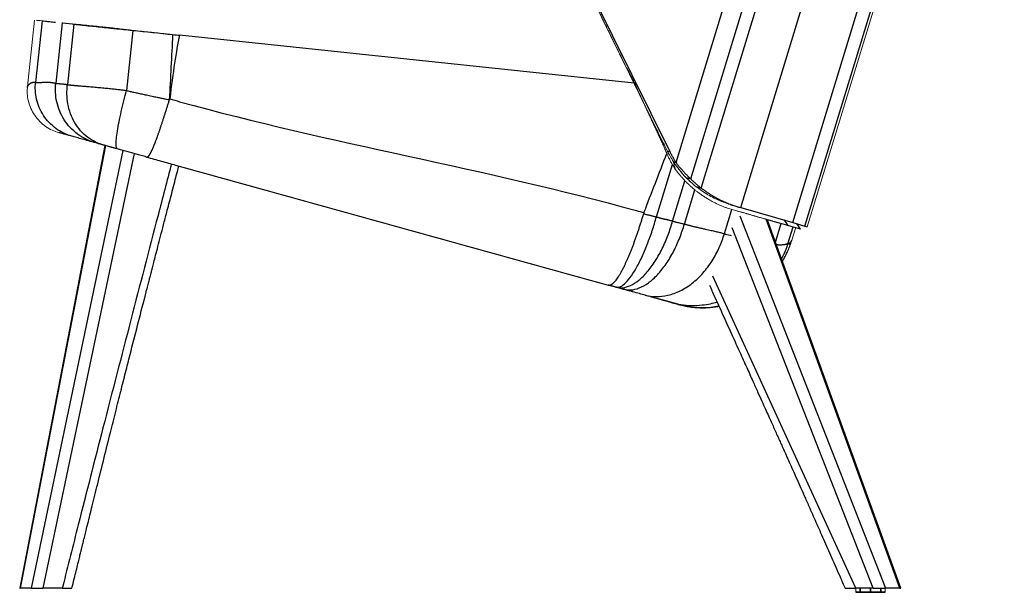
# Model space of a CAD drawing. Header units: millimetres. Extents: x 8 to 414, y 7 to 290.
# Tile 8 of 13: x 222 to 294, y 93 to 135. Entities that reach past the tile are written whole.
import ezdxf

# ---------------------------------------------------------------- set-up
doc = ezdxf.new("R2010")
doc.units = ezdxf.units.MM

msp = doc.modelspace()

# ---------------------------------------------------------------- linework, layer by layer
at = {"color": 7, "linetype": 'Continuous', "lineweight": 25}
for p, q in [((278.654, 120.345), (293.021, 167.338)), ((279.545, 120.089), (294.055, 167.55)), ((274.818, 121.448), (288.589, 166.49)), ((271.905, 122.894), (285.029, 165.822)), ((270.045, 124.784), (282.456, 165.379)), ((271.134, 123.567), (283.992, 165.624)), ((263.791, 137.286), (269.587, 125.584)), ((223.258, 135.235), (222.781, 130.69)), ((223.256, 135.236), (223.258, 135.235)), ((224.743, 135.079), (224.275, 130.625)), ((225.607, 134.989), (225.138, 130.528)), ((229.969, 134.53), (229.502, 130.095)), ((229.969, 134.53), (230.06, 134.521)), ((266.73, 131.087), (266.944, 130.657)), ((222.189, 130.413), (222.168, 130.267)), ((266.946, 130.644), (266.945, 130.644)), ((227.902, 126.037), (221.61, 93.358)), ((269.396, 125.642), (269.587, 125.584)), ((269.849, 124.844), (270.045, 124.784)), ((270.78, 123.675), (271.134, 123.567)), ((271.509, 123.015), (271.905, 122.894)), ((274.732, 121.473), (274.818, 121.448)), ((274.818, 121.448), (278.654, 120.345)), ((286.631, 93.358), (276.799, 120.52)), ((278.654, 120.345), (279.545, 120.089)), ((279.239, 119.851), (278.964, 120.274)), ((279.545, 120.089), (279.731, 120.036)), ((221.61, 93.358), (221.657, 93.358)), ((222.237, 93.358), (221.657, 93.358)), ((222.49, 93.358), (222.237, 93.358)), ((222.49, 93.358), (223.33, 93.358)), ((224.753, 93.358), (223.33, 93.358)), ((283.321, 93.148), (283.321, 93.068)), ((284.583, 93.358), (283.325, 93.358)), ((285.461, 93.058), (283.331, 93.058)), ((284.583, 93.358), (285.492, 93.358)), ((285.471, 93.068), (285.471, 93.148)), ((286.556, 93.358), (285.492, 93.358)), ((286.556, 93.358), (286.631, 93.358))]:
    msp.add_line(p, q, dxfattribs=at)
at = {"color": 144, "linetype": 'Continuous', "lineweight": 18}
for p, q in [((279.731, 120.036), (294.272, 167.596)), ((263.671, 137.323), (269.396, 125.642)), ((222.694, 135.295), (222.179, 130.397)), ((223.26, 135.235), (223.258, 135.235)), ((224.743, 135.079), (224.715, 135.082)), ((266.737, 131.091), (266.723, 131.096)), ((224.512, 126.987), (224.508, 126.978)), ((278.875, 119.97), (278.594, 119.052)), ((278.594, 119.052), (278.56, 118.959)), ((278.594, 119.052), (278.56, 118.959)), ((283.321, 93.358), (283.321, 93.148)), ((283.321, 93.148), (283.321, 93.148)), ((283.612, 93.148), (283.612, 93.358)), ((283.659, 93.148), (283.612, 93.148)), ((283.659, 93.358), (283.659, 93.148)), ((284.362, 93.168), (284.362, 93.358)), ((284.407, 93.148), (284.384, 93.148)), ((284.429, 93.358), (284.429, 93.168)), ((285.132, 93.148), (285.132, 93.358)), ((285.179, 93.148), (285.132, 93.148)), ((285.179, 93.358), (285.179, 93.148)), ((285.47, 93.148), (285.47, 93.358)), ((285.471, 93.148), (285.47, 93.148))]:
    msp.add_line(p, q, dxfattribs=at)
at = {"color": 8, "linetype": 'Continuous', "lineweight": 25}
for p, q in [((227.947, 126.024), (221.657, 93.358)), ((222.49, 93.358), (229.255, 125.661)), ((230.049, 125.441), (223.33, 93.358)), ((268.602, 120.765), (269.784, 124.631)), ((269.849, 124.844), (269.849, 124.844)), ((269.795, 120.451), (270.706, 123.431)), ((270.66, 120.24), (271.432, 122.764)), ((273.611, 119.529), (274.157, 121.316)), ((274.758, 120.84), (285.492, 93.358)), ((284.583, 93.358), (274.195, 119.953)), ((286.556, 93.358), (276.696, 120.596)), ((277.389, 118.889), (277.812, 120.274)), ((278.305, 118.769), (278.689, 120.023)), ((283.325, 93.358), (272.773, 116.387)), ((283.321, 93.068), (285.471, 93.068))]:
    msp.add_line(p, q, dxfattribs=at)
at = {"color": 7, "linetype": 'Continuous', "lineweight": 25, "flags": 128}
for points in [[(266.945, 130.644), (250.182, 132.406), (233.396, 134.17)], [(278, 120.547), (278.148, 120.34), (278.295, 120.133)]]:
    msp.add_lwpolyline(points, dxfattribs=at)
at = {"color": 144, "linetype": 'Continuous', "lineweight": 18, "flags": 128}
msp.add_lwpolyline([(266.949, 130.643), (250.182, 132.406), (233.396, 134.17)], dxfattribs=at)
at = {"color": 7, "linetype": 'Continuous', "lineweight": 25}
for centre, start, end in [((283.331, 93.068), 180, 270), ((285.461, 93.068), 270, 0)]:
    msp.add_arc(centre, 0.01, start, end, dxfattribs=at)
for centre, major_axis, ratio, start_param, end_param in [((232.41, -3950.137), (2.068, 4087.008), 0.007274, 0.036359, 0.060184), ((2308.732, 6877.513), (2091.317, 6862.761), 0.01328, 3.321942, 3.325536)]:
    msp.add_ellipse(centre, major_axis=major_axis, ratio=ratio, start_param=start_param, end_param=end_param, dxfattribs=at)
at = {"color": 144, "linetype": 'Continuous', "lineweight": 18}
for points, knots in [([(263.671, 137.323), (263.732, 137.198), (263.854, 136.949), (264.037, 136.576), (264.22, 136.203), (264.402, 135.831), (264.585, 135.459), (264.767, 135.088), (264.949, 134.717), (265.13, 134.346), (265.36, 133.876), (265.639, 133.308), (265.966, 132.641), (266.292, 131.975), (266.619, 131.309), (266.836, 130.866), (266.945, 130.644)], [0, 0, 0, 0, 0.055809, 0.111571, 0.167285, 0.222953, 0.278573, 0.334147, 0.389675, 0.445156, 0.500592, 0.600564, 0.700489, 0.800369, 0.900206, 1, 1, 1, 1]), ([(223.258, 135.235), (223.17, 135.245), (222.994, 135.263), (222.888, 135.274), (222.835, 135.28)], [0, 0, 0, 0, 0.500316, 1, 1, 1, 1]), ([(225.607, 134.989), (225.592, 134.99), (225.562, 134.993), (225.518, 134.998), (225.475, 135.003), (225.433, 135.007), (225.391, 135.011), (225.351, 135.016), (225.311, 135.02), (225.273, 135.024), (225.235, 135.028), (225.199, 135.032), (225.163, 135.035), (225.128, 135.039), (225.085, 135.044), (225.034, 135.049), (224.977, 135.055), (224.923, 135.061), (224.873, 135.066), (224.826, 135.071), (224.783, 135.075), (224.756, 135.078), (224.743, 135.079)], [0, 0, 0, 0, 0.038496, 0.07699, 0.115481, 0.15397, 0.19246, 0.230952, 0.269447, 0.307945, 0.346443, 0.38494, 0.423438, 0.461936, 0.500435, 0.571805, 0.643171, 0.714543, 0.785911, 0.857269, 0.928629, 1, 1, 1, 1]), ([(232.899, 134.222), (232.838, 134.229), (232.715, 134.242), (232.532, 134.261), (232.348, 134.28), (232.165, 134.299), (231.981, 134.319), (231.798, 134.338), (231.615, 134.357), (231.431, 134.377), (231.248, 134.396), (231.065, 134.415), (230.882, 134.434), (230.699, 134.453), (230.516, 134.473), (230.334, 134.492), (230.151, 134.511), (230.029, 134.524), (229.969, 134.53)], [0, 0, 0, 0, 0.062501, 0.125001, 0.1875, 0.249998, 0.312497, 0.374996, 0.437496, 0.499997, 0.562498, 0.624999, 0.687499, 0.749998, 0.812498, 0.874998, 0.937499, 1, 1, 1, 1]), ([(233.396, 134.17), (233.34, 134.176), (233.23, 134.187), (233.064, 134.205), (232.954, 134.216), (232.899, 134.222)], [0, 0, 0, 0, 0.333332, 0.666668, 1, 1, 1, 1]), ([(266.723, 131.096), (266.724, 131.096), (266.725, 131.098), (266.727, 131.1), (266.731, 131.103), (266.735, 131.107), (266.739, 131.109), (266.74, 131.111)], [0, 0, 0, 0, 0.198855, 0.39827, 0.598259, 0.798832, 1, 1, 1, 1]), ([(224.506, 126.978), (224.338, 127.034), (223.993, 127.148), (223.512, 127.431), (223.073, 127.8), (222.702, 128.251), (222.418, 128.762), (222.237, 129.306), (222.152, 129.814), (222.169, 130.133), (222.176, 130.267)], [0, 0, 0, 0, 0.121743, 0.249279, 0.380992, 0.514898, 0.648804, 0.780517, 0.908053, 1, 1, 1, 1]), ([(224.506, 126.978), (224.338, 127.034), (223.993, 127.148), (223.512, 127.431), (223.073, 127.8), (222.702, 128.251), (222.418, 128.762), (222.237, 129.306), (222.152, 129.814), (222.169, 130.133), (222.176, 130.267)], [0, 0, 0, 0, 0.121743, 0.249279, 0.380992, 0.514898, 0.648804, 0.780517, 0.908053, 1, 1, 1, 1]), ([(266.945, 130.644), (267.008, 130.515), (267.134, 130.257), (267.323, 129.871), (267.512, 129.486), (267.701, 129.1), (267.89, 128.715), (268.079, 128.33), (268.268, 127.945), (268.456, 127.56), (268.644, 127.176), (268.832, 126.792), (269.02, 126.409), (269.208, 126.025), (269.334, 125.77), (269.396, 125.642)], [0, 0, 0, 0, 0.077097, 0.154163, 0.231199, 0.308206, 0.385184, 0.462132, 0.539053, 0.615945, 0.69281, 0.769648, 0.846458, 0.923242, 1, 1, 1, 1]), ([(266.959, 130.653), (266.97, 130.629), (266.994, 130.579), (267.029, 130.506), (267.064, 130.432), (267.099, 130.358), (267.134, 130.284), (267.169, 130.209), (267.204, 130.135), (267.238, 130.061), (267.273, 129.987), (267.308, 129.913), (267.343, 129.839), (267.377, 129.765), (267.412, 129.691), (267.448, 129.617), (267.483, 129.544), (267.518, 129.47), (267.55, 129.394), (267.584, 129.32), (267.62, 129.246), (267.656, 129.173), (267.69, 129.099), (267.725, 129.025), (267.759, 128.951), (267.794, 128.877), (267.829, 128.802), (267.863, 128.728), (267.898, 128.654), (267.933, 128.58), (267.967, 128.506), (268.002, 128.432), (268.037, 128.358), (268.071, 128.284), (268.106, 128.211), (268.14, 128.137), (268.175, 128.063), (268.21, 127.989), (268.244, 127.915), (268.279, 127.841), (268.314, 127.767), (268.348, 127.693), (268.383, 127.619), (268.417, 127.545), (268.452, 127.471), (268.486, 127.397), (268.521, 127.323), (268.555, 127.249), (268.59, 127.175), (268.624, 127.101), (268.659, 127.027), (268.693, 126.953), (268.727, 126.879), (268.799, 126.723), (268.909, 126.485), (269.054, 126.164), (269.197, 125.842), (269.287, 125.625), (269.333, 125.517)], [0, 0, 0, 0, 0.014428, 0.028856, 0.043285, 0.057713, 0.072142, 0.08657, 0.100999, 0.115428, 0.129857, 0.144286, 0.158717, 0.173148, 0.187575, 0.202001, 0.216426, 0.230856, 0.245299, 0.259734, 0.274159, 0.288583, 0.303011, 0.31744, 0.331869, 0.346298, 0.360727, 0.375155, 0.389584, 0.404013, 0.418441, 0.43287, 0.447299, 0.461728, 0.476157, 0.490586, 0.505016, 0.519446, 0.533875, 0.548305, 0.562735, 0.577165, 0.591595, 0.606025, 0.620454, 0.634883, 0.649312, 0.66374, 0.678168, 0.692596, 0.707023, 0.721449, 0.735876, 0.750301, 0.8127, 0.875101, 0.937523, 1, 1, 1, 1]), ([(269.333, 125.517), (269.35, 125.477), (269.385, 125.396), (269.438, 125.275), (269.493, 125.156), (269.552, 125.038), (269.612, 124.922), (269.674, 124.806), (269.739, 124.692), (269.813, 124.567), (269.896, 124.431), (269.959, 124.334), (269.99, 124.285)], [0, 0, 0, 0, 0.094007, 0.188005, 0.281943, 0.375856, 0.469763, 0.56366, 0.657547, 0.751419, 0.87569, 1, 1, 1, 1]), ([(269.396, 125.642), (269.41, 125.614), (269.435, 125.564), (269.47, 125.495), (269.508, 125.422), (269.554, 125.337), (269.628, 125.203), (269.707, 125.07), (269.774, 124.962), (269.814, 124.897), (269.835, 124.865), (269.849, 124.844)], [0, 0, 0, 0, 0.101666, 0.184998, 0.250001, 0.370704, 0.500004, 0.749998, 0.874993, 0.917102, 1, 1, 1, 1]), ([(269.463, 125.515), (269.453, 125.532), (269.438, 125.556), (269.426, 125.582), (269.421, 125.591)], [0, 0, 0, 0, 0.6545464, 1, 1, 1, 1]), ([(270.78, 123.675), (270.696, 123.761), (270.614, 123.85), (270.452, 124.034), (270.373, 124.129), (270.217, 124.323), (270.14, 124.423), (269.992, 124.629), (269.919, 124.735), (269.849, 124.844)], [0, 0, 0, 0, 0.25, 0.25, 0.5, 0.5, 0.75, 0.75, 1, 1, 1, 1]), ([(269.99, 124.285), (269.967, 124.379), (269.943, 124.471), (269.896, 124.657), (269.872, 124.751), (269.849, 124.844)], [0, 0, 0, 0, 0.5, 0.5, 1, 1, 1, 1]), ([(269.994, 124.288), (270.017, 124.255), (270.065, 124.191), (270.137, 124.095), (270.21, 124.001), (270.284, 123.908), (270.359, 123.818), (270.435, 123.728), (270.511, 123.641), (270.588, 123.555), (270.666, 123.47), (270.762, 123.37), (270.877, 123.256), (270.967, 123.172), (271.012, 123.13)], [0, 0, 0, 0, 0.075045, 0.150051, 0.225032, 0.300023, 0.375048, 0.450102, 0.525169, 0.600225, 0.675253, 0.750254, 0.875074, 1, 1, 1, 1]), ([(271.509, 123.015), (271.383, 123.115), (271.259, 123.22), (271.016, 123.44), (270.897, 123.555), (270.78, 123.675)], [0, 0, 0, 0, 0.5, 0.5, 1, 1, 1, 1]), ([(271.012, 123.13), (271.039, 123.105), (271.092, 123.056), (271.172, 122.983), (271.253, 122.912), (271.335, 122.843), (271.417, 122.775), (271.499, 122.708), (271.587, 122.639), (271.68, 122.569), (271.745, 122.52), (271.778, 122.496)], [0, 0, 0, 0, 0.107155, 0.214307, 0.321442, 0.428573, 0.53571, 0.642846, 0.749964, 0.874965, 1, 1, 1, 1]), ([(271.509, 123.015), (271.656, 122.903), (271.95, 122.679), (272.401, 122.397), (272.851, 122.153), (273.297, 121.948), (273.695, 121.792), (273.938, 121.718), (274.039, 121.687)], [0, 0, 0, 0, 0.174516, 0.349294, 0.525084, 0.698727, 0.874404, 1, 1, 1, 1]), ([(271.778, 122.496), (271.816, 122.469), (271.892, 122.416), (272.007, 122.338), (272.123, 122.261), (272.239, 122.186), (272.356, 122.113), (272.472, 122.043), (272.589, 121.976), (272.705, 121.912), (272.822, 121.851), (272.938, 121.792), (273.054, 121.736), (273.169, 121.683), (273.285, 121.631), (273.4, 121.582), (273.514, 121.535), (273.628, 121.49), (273.742, 121.448), (273.873, 121.402), (274.023, 121.353), (274.189, 121.302), (274.354, 121.255), (274.463, 121.223), (274.517, 121.207)], [0, 0, 0, 0, 0.04155, 0.083114, 0.124678, 0.166234, 0.207776, 0.249309, 0.290843, 0.332387, 0.373945, 0.415519, 0.457105, 0.498697, 0.540286, 0.581867, 0.623437, 0.664994, 0.706539, 0.748072, 0.811056, 0.874056, 0.937052, 1, 1, 1, 1]), ([(274.517, 121.207), (274.538, 121.201), (274.565, 121.194), (274.592, 121.186), (274.598, 121.184)], [0, 0, 0, 0, 0.749605, 1, 1, 1, 1]), ([(274.598, 121.184), (274.632, 121.176), (274.699, 121.159), (274.799, 121.133), (274.898, 121.107), (274.995, 121.08), (275.092, 121.053), (275.188, 121.026), (275.283, 120.999), (275.376, 120.971), (275.469, 120.944), (275.56, 120.917), (275.65, 120.891), (275.738, 120.865), (275.826, 120.839), (275.911, 120.814), (275.996, 120.789), (276.079, 120.766), (276.161, 120.742), (276.241, 120.719), (276.32, 120.697), (276.398, 120.674), (276.474, 120.653), (276.549, 120.632), (276.623, 120.611), (276.696, 120.59), (276.767, 120.57), (276.836, 120.55), (276.905, 120.53), (276.972, 120.511), (277.038, 120.492), (277.103, 120.473), (277.166, 120.455), (277.228, 120.437), (277.288, 120.42), (277.347, 120.402), (277.405, 120.386), (277.461, 120.37), (277.515, 120.354), (277.568, 120.34), (277.62, 120.325), (277.661, 120.314), (277.692, 120.306), (277.713, 120.3), (277.735, 120.294), (277.756, 120.288), (277.777, 120.283), (277.797, 120.277), (277.818, 120.272), (277.838, 120.267), (277.858, 120.262), (277.877, 120.257), (277.896, 120.252), (277.915, 120.247), (277.934, 120.242), (277.952, 120.237), (277.97, 120.232), (277.988, 120.227), (278.006, 120.222), (278.023, 120.217), (278.04, 120.212), (278.057, 120.207), (278.073, 120.202), (278.09, 120.197), (278.106, 120.192), (278.122, 120.186), (278.138, 120.181), (278.154, 120.176), (278.17, 120.171), (278.186, 120.166), (278.196, 120.162), (278.201, 120.16)], [0, 0, 0, 0, 0.018858, 0.037698, 0.05652, 0.075326, 0.094115, 0.112891, 0.131655, 0.150408, 0.169153, 0.187892, 0.206627, 0.225362, 0.244099, 0.262841, 0.28159, 0.300345, 0.319108, 0.337878, 0.356654, 0.375436, 0.394224, 0.413017, 0.431814, 0.450616, 0.46942, 0.488226, 0.507033, 0.525839, 0.544645, 0.563448, 0.582247, 0.601042, 0.619832, 0.638616, 0.657395, 0.676167, 0.69493, 0.713684, 0.73243, 0.751173, 0.759737, 0.768301, 0.776864, 0.785426, 0.793988, 0.802548, 0.811109, 0.81967, 0.828231, 0.836794, 0.845358, 0.853924, 0.862492, 0.871063, 0.879637, 0.888215, 0.896796, 0.905381, 0.913969, 0.922561, 0.931157, 0.939755, 0.948356, 0.956959, 0.965562, 0.974167, 0.98277, 0.991375, 1, 1, 1, 1]), ([(278.201, 120.16), (278.207, 120.158), (278.218, 120.155), (278.236, 120.149), (278.254, 120.144), (278.273, 120.139), (278.287, 120.135), (278.295, 120.133)], [0, 0, 0, 0, 0.187886, 0.375548, 0.563249, 0.750913, 1, 1, 1, 1]), ([(278.295, 120.133), (278.311, 120.128), (278.344, 120.12), (278.393, 120.107), (278.44, 120.094), (278.486, 120.081), (278.531, 120.068), (278.574, 120.055), (278.615, 120.043), (278.654, 120.032), (278.692, 120.022), (278.728, 120.012), (278.762, 120.002), (278.794, 119.993), (278.825, 119.984), (278.854, 119.976), (278.882, 119.968), (278.908, 119.96), (278.933, 119.953), (278.955, 119.947), (278.984, 119.939), (279.015, 119.93), (279.046, 119.922), (279.062, 119.915), (279.069, 119.911)], [0, 0, 0, 0, 0.0395, 0.078989, 0.118471, 0.157947, 0.197419, 0.23689, 0.276363, 0.31584, 0.355321, 0.394804, 0.434289, 0.473776, 0.513263, 0.552749, 0.592234, 0.631717, 0.671198, 0.710677, 0.750154, 0.833424, 0.916703, 1, 1, 1, 1]), ([(279.069, 119.911), (279.12, 119.893), (279.219, 119.859), (279.232, 119.853), (279.238, 119.85)], [0, 0, 0, 0, 0.517334, 1, 1, 1, 1]), ([(284.362, 93.168), (284.362, 93.162), (284.365, 93.157), (284.373, 93.149), (284.379, 93.148), (284.384, 93.148)], [0, 0, 0, 0, 0.5, 0.5, 1, 1, 1, 1]), ([(284.407, 93.148), (284.412, 93.148), (284.418, 93.149), (284.426, 93.157), (284.429, 93.162), (284.429, 93.168)], [0, 0, 0, 0, 0.5, 0.5, 1, 1, 1, 1])]:
    msp.add_open_spline(points, degree=3, knots=knots, dxfattribs=at)
at = {"color": 7, "linetype": 'Continuous', "lineweight": 25}
for points, knots in [([(223.26, 135.235), (223.336, 135.227), (223.488, 135.211), (223.83, 135.175), (224.084, 135.149), (224.249, 135.131), (224.249, 135.131)], [0, 0, 0, 0, 0.331013, 0.664729, 0.99939, 1, 1, 1, 1]), ([(225.607, 134.989), (225.709, 134.978), (225.824, 134.966), (226.077, 134.939), (226.215, 134.925), (226.441, 134.901), (226.519, 134.893), (226.641, 134.88), (226.683, 134.876), (226.767, 134.867), (226.809, 134.862), (227.025, 134.84), (227.206, 134.821), (227.584, 134.781), (227.782, 134.76), (228.09, 134.728), (228.196, 134.717), (228.408, 134.694), (228.515, 134.683), (228.84, 134.649), (229.06, 134.626), (229.508, 134.579), (229.736, 134.555), (229.969, 134.53)], [0, 0, 0, 0, 0.125, 0.125, 0.25, 0.25, 0.3125, 0.3125, 0.34375, 0.34375, 0.375, 0.375, 0.5, 0.5, 0.625, 0.625, 0.6875, 0.6875, 0.75, 0.75, 0.875, 0.875, 1, 1, 1, 1]), ([(225.627, 134.998), (225.83, 134.979), (226.247, 134.939), (226.881, 134.877), (227.468, 134.816), (228.008, 134.759), (228.538, 134.7), (229.044, 134.641), (229.501, 134.586), (229.845, 134.545), (229.997, 134.528), (230.059, 134.521)], [0, 0, 0, 0, 0.093398, 0.191441, 0.288605, 0.386289, 0.48587, 0.61495, 0.751306, 0.896883, 1, 1, 1, 1]), ([(225.633, 134.998), (225.836, 134.978), (226.253, 134.938), (226.887, 134.876), (227.474, 134.816), (228.013, 134.758), (228.543, 134.699), (229.049, 134.64), (229.504, 134.586), (229.847, 134.545), (229.998, 134.528), (230.061, 134.521)], [0, 0, 0, 0, 0.093422, 0.191493, 0.288666, 0.386344, 0.485909, 0.614968, 0.751308, 0.896883, 1, 1, 1, 1]), ([(266.408, 131.739), (266.422, 131.712), (266.492, 131.571), (266.623, 131.306), (266.789, 130.972), (266.9, 130.744), (266.951, 130.639)], [0, 0, 0, 0, 0.076562, 0.395788, 0.723625, 1, 1, 1, 1]), ([(222.179, 130.397), (222.179, 130.398), (222.18, 130.4), (222.183, 130.405), (222.187, 130.411), (222.188, 130.412)], [0, 0, 0, 0, 0.439512, 0.891692, 1, 1, 1, 1]), ([(225.384, 126.737), (225.194, 126.795), (225.005, 126.87), (224.632, 127.055), (224.449, 127.166), (224.101, 127.422), (223.936, 127.568), (223.631, 127.888), (223.492, 128.063), (223.248, 128.436), (223.143, 128.633), (222.971, 129.039), (222.903, 129.248), (222.807, 129.668), (222.777, 129.878), (222.754, 130.292), (222.76, 130.495), (222.781, 130.69)], [0, 0, 0, 0, 0.125, 0.125, 0.25, 0.25, 0.375, 0.375, 0.5, 0.5, 0.625, 0.625, 0.75, 0.75, 0.875, 0.875, 1, 1, 1, 1]), ([(222.781, 130.69), (222.786, 130.689), (222.797, 130.686), (222.815, 130.682), (222.834, 130.679), (222.854, 130.677), (222.875, 130.675), (222.897, 130.674), (222.921, 130.673), (222.946, 130.673), (222.973, 130.673), (223.001, 130.674), (223.034, 130.675), (223.08, 130.679), (223.147, 130.685), (223.244, 130.692), (223.35, 130.7), (223.456, 130.706), (223.544, 130.708), (223.629, 130.709), (223.708, 130.708), (223.783, 130.705), (223.855, 130.699), (223.926, 130.692), (223.997, 130.682), (224.067, 130.671), (224.137, 130.658), (224.206, 130.643), (224.252, 130.631), (224.275, 130.625)], [0, 0, 0, 0, 0.0200214, 0.0405784, 0.0616713, 0.0833002, 0.1054654, 0.1281671, 0.1514055, 0.1751807, 0.1994929, 0.2243423, 0.2497289, 0.2850693, 0.3385199, 0.4100827, 0.4997606, 0.5591503, 0.6138583, 0.6638845, 0.7092289, 0.7498915, 0.7885992, 0.8263126, 0.8630328, 0.8987605, 0.9334969, 0.967243, 1, 1, 1, 1]), ([(227.076, 126.268), (226.87, 126.331), (226.664, 126.414), (226.26, 126.618), (226.062, 126.739), (225.686, 127.021), (225.507, 127.181), (225.178, 127.534), (225.028, 127.727), (224.766, 128.138), (224.653, 128.355), (224.468, 128.803), (224.397, 129.033), (224.295, 129.496), (224.265, 129.729), (224.243, 130.185), (224.251, 130.409), (224.275, 130.625)], [0, 0, 0, 0, 0.125, 0.125, 0.25, 0.25, 0.375, 0.375, 0.5, 0.5, 0.625, 0.625, 0.75, 0.75, 0.875, 0.875, 1, 1, 1, 1]), ([(224.275, 130.625), (224.28, 130.624), (224.292, 130.621), (224.311, 130.619), (224.334, 130.616), (224.36, 130.613), (224.392, 130.61), (224.427, 130.607), (224.468, 130.604), (224.515, 130.601), (224.568, 130.597), (224.631, 130.593), (224.703, 130.588), (224.781, 130.581), (224.858, 130.573), (224.933, 130.563), (225.005, 130.553), (225.072, 130.542), (225.117, 130.533), (225.138, 130.528)], [0, 0, 0, 0, 0.02947, 0.063487, 0.102052, 0.145168, 0.192836, 0.24506, 0.301842, 0.363185, 0.429093, 0.499568, 0.587289, 0.669601, 0.746502, 0.817991, 0.884069, 0.944738, 1, 1, 1, 1]), ([(227.785, 126.069), (227.587, 126.124), (227.387, 126.199), (226.996, 126.391), (226.804, 126.509), (226.439, 126.787), (226.266, 126.947), (225.948, 127.304), (225.804, 127.502), (225.553, 127.924), (225.446, 128.15), (225.275, 128.616), (225.21, 128.858), (225.122, 129.343), (225.1, 129.587), (225.092, 130.066), (225.107, 130.302), (225.138, 130.528)], [0, 0, 0, 0, 0.125, 0.125, 0.25, 0.25, 0.375, 0.375, 0.5, 0.5, 0.625, 0.625, 0.75, 0.75, 0.875, 0.875, 1, 1, 1, 1]), ([(225.138, 130.528), (225.149, 130.527), (225.172, 130.524), (225.207, 130.519), (225.243, 130.514), (225.281, 130.51), (225.322, 130.505), (225.364, 130.5), (225.407, 130.495), (225.453, 130.491), (225.501, 130.486), (225.551, 130.481), (225.603, 130.475), (225.657, 130.47), (225.714, 130.465), (225.772, 130.46), (225.833, 130.454), (225.92, 130.447), (226.057, 130.435), (226.272, 130.418), (226.573, 130.393), (226.883, 130.367), (227.166, 130.344), (227.383, 130.325), (227.597, 130.305), (227.806, 130.286), (228.01, 130.266), (228.208, 130.246), (228.399, 130.227), (228.582, 130.207), (228.757, 130.188), (228.924, 130.169), (229.082, 130.15), (229.23, 130.131), (229.369, 130.113), (229.459, 130.101), (229.502, 130.095)], [0, 0, 0, 0, 0.013554, 0.027378, 0.041474, 0.055841, 0.07048, 0.085391, 0.100575, 0.116031, 0.131761, 0.147765, 0.164043, 0.180595, 0.197422, 0.214525, 0.231903, 0.249558, 0.287368, 0.342477, 0.41495, 0.504866, 0.551918, 0.597195, 0.640689, 0.682394, 0.722304, 0.760413, 0.796716, 0.831209, 0.863889, 0.894752, 0.923796, 0.951019, 0.976421, 1, 1, 1, 1]), ([(228.807, 125.786), (228.78, 125.793), (228.758, 125.823), (228.727, 125.934), (228.719, 126.016), (228.719, 126.235), (228.727, 126.372), (228.761, 126.697), (228.786, 126.886), (228.854, 127.305), (228.896, 127.535), (228.993, 128.022), (229.049, 128.278), (229.168, 128.8), (229.233, 129.065), (229.365, 129.588), (229.434, 129.846), (229.502, 130.095)], [0, 0, 0, 0, 0.125, 0.125, 0.25, 0.25, 0.375, 0.375, 0.5, 0.5, 0.625, 0.625, 0.75, 0.75, 0.875, 0.875, 1, 1, 1, 1]), ([(229.502, 130.095), (229.544, 130.084), (229.629, 130.063), (229.761, 130.031), (229.899, 129.998), (230.045, 129.964), (230.199, 129.929), (230.359, 129.894), (230.527, 129.857), (230.701, 129.819), (230.884, 129.781), (231.144, 129.726), (231.461, 129.66), (231.812, 129.587), (232.104, 129.526), (232.338, 129.476), (232.514, 129.439), (232.611, 129.418), (232.649, 129.409)], [0, 0, 0, 0, 0.039957, 0.082138, 0.126546, 0.173182, 0.222046, 0.27314, 0.326464, 0.382019, 0.439806, 0.499826, 0.629645, 0.740884, 0.833539, 0.907611, 0.963098, 1, 1, 1, 1]), ([(266.954, 130.638), (266.954, 130.637), (267.041, 130.464), (267.126, 130.29), (267.211, 130.116)], [0, 0, 0, 0, 0.000581, 1, 1, 1, 1]), ([(266.985, 130.576), (266.994, 130.555), (267.035, 130.461), (267.08, 130.37), (267.114, 130.299)], [0, 0, 0, 0, 0.220488, 1, 1, 1, 1]), ([(230.979, 125.183), (230.982, 125.183), (230.987, 125.181), (230.996, 125.18), (231.006, 125.18), (231.015, 125.181), (231.025, 125.183), (231.034, 125.186), (231.044, 125.191), (231.055, 125.196), (231.065, 125.202), (231.076, 125.21), (231.087, 125.218), (231.098, 125.228), (231.109, 125.239), (231.121, 125.252), (231.133, 125.265), (231.145, 125.28), (231.158, 125.296), (231.171, 125.313), (231.184, 125.332), (231.197, 125.352), (231.211, 125.374), (231.225, 125.396), (231.239, 125.421), (231.254, 125.446), (231.269, 125.473), (231.284, 125.501), (231.3, 125.531), (231.316, 125.562), (231.332, 125.595), (231.348, 125.629), (231.365, 125.665), (231.382, 125.702), (231.4, 125.74), (231.418, 125.78), (231.436, 125.821), (231.454, 125.864), (231.473, 125.908), (231.492, 125.954), (231.511, 126.001), (231.531, 126.049), (231.551, 126.099), (231.571, 126.15), (231.592, 126.203), (231.612, 126.257), (231.633, 126.312), (231.657, 126.373), (231.682, 126.442), (231.71, 126.517), (231.739, 126.596), (231.768, 126.677), (231.798, 126.762), (231.829, 126.848), (231.86, 126.938), (231.892, 127.03), (231.925, 127.125), (231.958, 127.222), (231.992, 127.322), (232.026, 127.424), (232.061, 127.528), (232.097, 127.635), (232.133, 127.744), (232.169, 127.854), (232.206, 127.967), (232.243, 128.081), (232.281, 128.197), (232.319, 128.314), (232.357, 128.432), (232.395, 128.552), (232.433, 128.672), (232.472, 128.793), (232.511, 128.915), (232.549, 129.038), (232.588, 129.16), (232.627, 129.283), (232.652, 129.365), (232.665, 129.406)], [0, 0, 0, 0, 0.009276, 0.01863, 0.028064, 0.037576, 0.047167, 0.056837, 0.066585, 0.076411, 0.086316, 0.096297, 0.106356, 0.116492, 0.126703, 0.13699, 0.147353, 0.15779, 0.1683, 0.178884, 0.189539, 0.200266, 0.211064, 0.22193, 0.232866, 0.243868, 0.254937, 0.266071, 0.277269, 0.288529, 0.29985, 0.311231, 0.32267, 0.334166, 0.345717, 0.357321, 0.368977, 0.380684, 0.392438, 0.40424, 0.416085, 0.427974, 0.439903, 0.451871, 0.463875, 0.475914, 0.487985, 0.500087, 0.515386, 0.530886, 0.546583, 0.56247, 0.578544, 0.594797, 0.611224, 0.627817, 0.64457, 0.661476, 0.678527, 0.695715, 0.713031, 0.730468, 0.748016, 0.765666, 0.78341, 0.801237, 0.819137, 0.837102, 0.855121, 0.873183, 0.89128, 0.9094, 0.927534, 0.945671, 0.963801, 0.981914, 1, 1, 1, 1]), ([(232.686, 129.472), (232.929, 129.404), (233.172, 129.337), (233.415, 129.269), (244.537, 126.185), (255.996, 124.317), (267.118, 121.233), (267.306, 121.181), (267.494, 121.129), (267.682, 121.077)], [0.113167, 0.113167, 0.113167, 0.113167, 0.1207573, 0.1207573, 0.1207573, 0.4678319, 0.4678319, 0.4678319, 0.4736997, 0.4736997, 0.4736997, 0.4736997]), ([(225.384, 126.737), (225.245, 126.776), (225.124, 126.812), (224.912, 126.871), (224.822, 126.895), (224.676, 126.933), (224.619, 126.948), (224.54, 126.969), (224.517, 126.976), (224.51, 126.977)], [0, 0, 0, 0, 0.25, 0.25, 0.5, 0.5, 0.75, 0.75, 1, 1, 1, 1]), ([(227.076, 126.268), (226.898, 126.317), (226.729, 126.364), (226.41, 126.452), (226.26, 126.493), (225.978, 126.571), (225.846, 126.607), (225.601, 126.675), (225.487, 126.707), (225.384, 126.737)], [0, 0, 0, 0, 0.25, 0.25, 0.5, 0.5, 0.75, 0.75, 1, 1, 1, 1]), ([(227.513, 126.145), (227.46, 126.159), (227.412, 126.173), (227.324, 126.198), (227.284, 126.209), (227.176, 126.239), (227.123, 126.254), (227.089, 126.264)], [0, 0, 0, 0, 0.25, 0.25, 0.5, 0.5, 1, 1, 1, 1]), ([(227.785, 126.069), (227.757, 126.077), (227.705, 126.091), (227.633, 126.111), (227.57, 126.129), (227.532, 126.139), (227.515, 126.144)], [0, 0, 0, 0, 0.301767, 0.569018, 0.80176, 1, 1, 1, 1]), ([(228.807, 125.786), (228.764, 125.798), (228.69, 125.818), (228.595, 125.844), (228.526, 125.864), (228.471, 125.879), (228.419, 125.893), (228.369, 125.907), (228.321, 125.92), (228.275, 125.933), (228.196, 125.955), (228.09, 125.985), (227.992, 126.012), (227.929, 126.029), (227.893, 126.039), (227.861, 126.048), (227.832, 126.056), (227.806, 126.063), (227.792, 126.067), (227.785, 126.069)], [0, 0, 0, 0, 0.1091109, 0.1889757, 0.2396119, 0.2856474, 0.3303495, 0.3737639, 0.4159407, 0.4569344, 0.4968044, 0.627952, 0.7537152, 0.7972284, 0.8394957, 0.8807013, 0.9210442, 0.9607363, 1, 1, 1, 1]), ([(230.979, 125.183), (230.91, 125.203), (230.776, 125.24), (230.579, 125.294), (230.393, 125.346), (230.217, 125.395), (230.051, 125.441), (229.879, 125.488), (229.7, 125.538), (229.511, 125.59), (229.328, 125.641), (229.149, 125.691), (228.976, 125.739), (228.863, 125.77), (228.807, 125.786)], [0, 0, 0, 0, 0.094942, 0.185223, 0.270845, 0.351812, 0.42813, 0.499802, 0.588968, 0.675793, 0.760291, 0.84248, 0.922377, 1, 1, 1, 1]), ([(230.979, 125.183), (231.156, 125.134), (231.334, 125.085), (231.69, 124.986), (231.868, 124.937), (232.402, 124.789), (233.469, 124.493), (235.956, 123.803), (240.926, 122.425), (250.851, 119.672), (259.356, 117.314), (265.048, 115.735)], [0, 0, 0, 0, 0.015625, 0.015625, 0.03125, 0.03125, 0.0625, 0.125, 0.25, 0.5, 1, 1, 1, 1]), ([(269.587, 125.584), (269.599, 125.559), (269.624, 125.509), (269.663, 125.434), (269.702, 125.36), (269.742, 125.286), (269.783, 125.213), (269.825, 125.14), (269.867, 125.068), (269.91, 124.996), (269.954, 124.925), (269.999, 124.854), (270.03, 124.807), (270.045, 124.784)], [0, 0, 0, 0, 0.090784, 0.181561, 0.27234, 0.363134, 0.453953, 0.544807, 0.635709, 0.726668, 0.817696, 0.908803, 1, 1, 1, 1]), ([(232.811, 124.675), (232.48, 123.41), (231.477, 119.575), (229.788, 113.082), (227.822, 105.467), (226.15, 98.913), (225.155, 94.965), (224.765, 93.407), (224.753, 93.358)], [0, 0, 0, 0, 0.121396, 0.367839, 0.622517, 0.85107, 0.995264, 1, 1, 1, 1]), ([(225.461, 93.357), (225.476, 93.42), (225.547, 93.706), (225.665, 94.187), (225.809, 94.77), (225.931, 95.268), (226.033, 95.679), (226.113, 96.005), (226.172, 96.245), (226.213, 96.411), (226.244, 96.535), (226.274, 96.658), (226.311, 96.808), (226.357, 96.994), (226.426, 97.272), (226.521, 97.658), (226.648, 98.171), (226.797, 98.773), (226.968, 99.464), (227.16, 100.238), (227.455, 101.428), (227.838, 102.972), (228.283, 104.753), (228.69, 106.38), (229.062, 107.859), (229.416, 109.258), (229.831, 110.888), (230.31, 112.756), (230.717, 114.339), (230.975, 115.344), (231.083, 115.762), (231.175, 116.117), (231.247, 116.398), (231.302, 116.612), (231.352, 116.807), (231.419, 117.066), (231.518, 117.447), (231.653, 117.971), (231.819, 118.613), (232.013, 119.362), (232.231, 120.204), (232.491, 121.203), (232.794, 122.372), (233.091, 123.513), (233.282, 124.244), (233.355, 124.525)], [0, 0, 0, 0, 0.006078, 0.02754, 0.046249, 0.062202, 0.0754, 0.085843, 0.093531, 0.098464, 0.101818, 0.105463, 0.110275, 0.116253, 0.123399, 0.136953, 0.153377, 0.17267, 0.194833, 0.219865, 0.247036, 0.309275, 0.36828, 0.418232, 0.465607, 0.510406, 0.552692, 0.622203, 0.690092, 0.70511, 0.718946, 0.730368, 0.739375, 0.745966, 0.751058, 0.758099, 0.770948, 0.787803, 0.808664, 0.832962, 0.860039, 0.889897, 0.929395, 0.972896, 1, 1, 1, 1]), ([(270.045, 124.784), (270.061, 124.762), (270.092, 124.72), (270.14, 124.657), (270.189, 124.594), (270.238, 124.532), (270.287, 124.471), (270.337, 124.41), (270.388, 124.349), (270.439, 124.29), (270.49, 124.23), (270.542, 124.172), (270.594, 124.114), (270.646, 124.056), (270.699, 124), (270.752, 123.943), (270.806, 123.888), (270.86, 123.833), (270.914, 123.778), (270.968, 123.724), (271.023, 123.671), (271.078, 123.619), (271.115, 123.584), (271.134, 123.567)], [0, 0, 0, 0, 0.047121, 0.09426, 0.141422, 0.188612, 0.235835, 0.283096, 0.3304, 0.377752, 0.425158, 0.472622, 0.52015, 0.567745, 0.615415, 0.663162, 0.710993, 0.758912, 0.806924, 0.855034, 0.903247, 0.951567, 1, 1, 1, 1]), ([(271.134, 123.567), (271.153, 123.548), (271.19, 123.511), (271.247, 123.457), (271.305, 123.403), (271.363, 123.349), (271.421, 123.296), (271.48, 123.244), (271.539, 123.192), (271.599, 123.141), (271.659, 123.09), (271.72, 123.04), (271.781, 122.991), (271.843, 122.942), (271.884, 122.91), (271.905, 122.894)], [0, 0, 0, 0, 0.0757823, 0.1517281, 0.2278449, 0.30414, 0.3806206, 0.4572941, 0.5341674, 0.6112478, 0.6885423, 0.7660578, 0.8438014, 0.9217798, 1, 1, 1, 1]), ([(271.905, 122.894), (271.926, 122.878), (271.968, 122.846), (272.031, 122.799), (272.095, 122.753), (272.16, 122.707), (272.224, 122.661), (272.289, 122.617), (272.355, 122.573), (272.42, 122.53), (272.486, 122.487), (272.553, 122.445), (272.715, 122.344), (272.976, 122.193), (273.333, 122.008), (273.691, 121.844), (273.971, 121.73), (274.18, 121.652), (274.317, 121.604), (274.455, 121.558), (274.594, 121.514), (274.685, 121.487), (274.732, 121.473)], [0, 0, 0, 0, 0.022276, 0.044629, 0.067062, 0.089576, 0.112174, 0.134857, 0.157627, 0.180485, 0.203435, 0.226477, 0.249613, 0.372209, 0.497936, 0.621077, 0.747988, 0.796945, 0.846617, 0.897012, 0.948138, 1, 1, 1, 1]), ([(274.041, 121.683), (274.133, 121.655), (274.318, 121.598), (274.503, 121.542), (274.596, 121.514)], [0, 0, 0, 0, 0.5, 1, 1, 1, 1]), ([(265.048, 115.735), (265.052, 115.734), (265.061, 115.732), (265.076, 115.729), (265.09, 115.728), (265.104, 115.727), (265.119, 115.728), (265.135, 115.729), (265.15, 115.731), (265.166, 115.734), (265.182, 115.738), (265.198, 115.744), (265.215, 115.75), (265.232, 115.757), (265.249, 115.765), (265.267, 115.774), (265.285, 115.785), (265.303, 115.796), (265.322, 115.809), (265.341, 115.822), (265.36, 115.837), (265.379, 115.852), (265.399, 115.869), (265.419, 115.887), (265.44, 115.906), (265.461, 115.926), (265.482, 115.948), (265.503, 115.97), (265.525, 115.994), (265.547, 116.018), (265.595, 116.073), (265.67, 116.168), (265.775, 116.318), (265.885, 116.491), (265.999, 116.687), (266.116, 116.906), (266.212, 117.095), (266.283, 117.243), (266.329, 117.341), (266.376, 117.441), (266.422, 117.545), (266.469, 117.651), (266.517, 117.76), (266.564, 117.871), (266.611, 117.985), (266.659, 118.101), (266.707, 118.22), (266.754, 118.34), (266.802, 118.463), (266.85, 118.587), (266.897, 118.713), (266.945, 118.841), (266.992, 118.97), (267.039, 119.101), (267.086, 119.233), (267.132, 119.366), (267.179, 119.5), (267.224, 119.634), (267.27, 119.77), (267.315, 119.905), (267.359, 120.041), (267.403, 120.178), (267.446, 120.314), (267.489, 120.451), (267.531, 120.587), (267.573, 120.723), (267.614, 120.858), (267.64, 120.948), (267.654, 120.993)], [0, 0, 0, 0, 0.008107, 0.016256, 0.024446, 0.032678, 0.04095, 0.049263, 0.057616, 0.066008, 0.07444, 0.082911, 0.09142, 0.099967, 0.108551, 0.117172, 0.125829, 0.134522, 0.14325, 0.152012, 0.160808, 0.169638, 0.1785, 0.187395, 0.19632, 0.205276, 0.214262, 0.223277, 0.232321, 0.241392, 0.25049, 0.290671, 0.331514, 0.372953, 0.41491, 0.457306, 0.500051, 0.516056, 0.532122, 0.548244, 0.564416, 0.580633, 0.59689, 0.613182, 0.629502, 0.645846, 0.662208, 0.678582, 0.694962, 0.711342, 0.727718, 0.744083, 0.760431, 0.776757, 0.793055, 0.809321, 0.825547, 0.841729, 0.857861, 0.873939, 0.889957, 0.905909, 0.921792, 0.937601, 0.95333, 0.968976, 0.984534, 1, 1, 1, 1]), ([(265.611, 115.579), (265.695, 115.556), (265.791, 115.561), (266.005, 115.639), (266.122, 115.713), (266.374, 115.936), (266.509, 116.085), (266.789, 116.456), (266.934, 116.678), (267.226, 117.184), (267.372, 117.467), (267.657, 118.076), (267.796, 118.4), (268.058, 119.069), (268.181, 119.412), (268.407, 120.095), (268.51, 120.435), (268.602, 120.765)], [0, 0, 0, 0, 0.125, 0.125, 0.25, 0.25, 0.375, 0.375, 0.5, 0.5, 0.625, 0.625, 0.75, 0.75, 0.875, 0.875, 1, 1, 1, 1]), ([(267.654, 120.993), (267.733, 120.975), (267.891, 120.938), (268.081, 120.896), (268.223, 120.863), (268.316, 120.841), (268.411, 120.817), (268.506, 120.792), (268.57, 120.774), (268.602, 120.765)], [0, 0, 0, 0, 0.250067, 0.50014, 0.597535, 0.696208, 0.79617, 0.897431, 1, 1, 1, 1]), ([(268.602, 120.765), (268.626, 120.758), (268.674, 120.744), (268.743, 120.723), (268.808, 120.704), (268.869, 120.687), (268.926, 120.672), (268.979, 120.658), (269.028, 120.645), (269.073, 120.635), (269.115, 120.625), (269.152, 120.618), (269.188, 120.612), (269.222, 120.606), (269.256, 120.6), (269.288, 120.593), (269.318, 120.587), (269.358, 120.577), (269.413, 120.563), (269.489, 120.542), (269.579, 120.516), (269.683, 120.485), (269.756, 120.463), (269.795, 120.451)], [0, 0, 0, 0, 0.059829, 0.116401, 0.169719, 0.219784, 0.2666, 0.310169, 0.350495, 0.387583, 0.421441, 0.452075, 0.479498, 0.508968, 0.536917, 0.563353, 0.58828, 0.611706, 0.663797, 0.728664, 0.806318, 0.896762, 1, 1, 1, 1]), ([(265.623, 115.576), (265.776, 115.533), (265.944, 115.518), (266.301, 115.557), (266.491, 115.611), (266.887, 115.795), (267.092, 115.924), (267.506, 116.259), (267.714, 116.464), (268.12, 116.939), (268.318, 117.209), (268.692, 117.794), (268.868, 118.109), (269.189, 118.763), (269.334, 119.102), (269.59, 119.78), (269.701, 120.119), (269.795, 120.451)], [0, 0, 0, 0, 0.125, 0.125, 0.25, 0.25, 0.375, 0.375, 0.5, 0.5, 0.625, 0.625, 0.75, 0.75, 0.875, 0.875, 1, 1, 1, 1]), ([(266.148, 115.43), (266.321, 115.382), (266.508, 115.362), (266.906, 115.39), (267.117, 115.439), (267.554, 115.612), (267.779, 115.737), (268.231, 116.064), (268.457, 116.265), (268.897, 116.733), (269.109, 117), (269.509, 117.581), (269.696, 117.895), (270.034, 118.548), (270.186, 118.886), (270.452, 119.566), (270.565, 119.906), (270.66, 120.24)], [0, 0, 0, 0, 0.125, 0.125, 0.25, 0.25, 0.375, 0.375, 0.5, 0.5, 0.625, 0.625, 0.75, 0.75, 0.875, 0.875, 1, 1, 1, 1]), ([(269.795, 120.451), (269.81, 120.447), (269.841, 120.438), (269.892, 120.425), (269.948, 120.41), (270.011, 120.395), (270.079, 120.379), (270.153, 120.362), (270.25, 120.34), (270.361, 120.315), (270.477, 120.288), (270.575, 120.263), (270.634, 120.247), (270.66, 120.24)], [0, 0, 0, 0, 0.0509224, 0.1086671, 0.1732402, 0.2446461, 0.3228881, 0.4079687, 0.4998897, 0.6559412, 0.791299, 0.9059773, 1, 1, 1, 1]), ([(270.66, 120.24), (270.687, 120.232), (270.741, 120.216), (270.825, 120.193), (270.915, 120.169), (271.01, 120.144), (271.11, 120.119), (271.215, 120.092), (271.325, 120.065), (271.44, 120.037), (271.56, 120.009), (271.684, 119.98), (271.813, 119.95), (271.946, 119.92), (272.083, 119.89), (272.246, 119.854), (272.43, 119.815), (272.626, 119.771), (272.807, 119.73), (272.973, 119.692), (273.126, 119.656), (273.266, 119.622), (273.392, 119.589), (273.506, 119.559), (273.577, 119.539), (273.611, 119.529)], [0, 0, 0, 0, 0.024287, 0.050323, 0.078108, 0.107643, 0.13893, 0.171967, 0.206757, 0.243299, 0.281593, 0.321641, 0.363442, 0.406996, 0.452304, 0.499365, 0.570928, 0.638503, 0.702092, 0.761696, 0.817316, 0.868955, 0.916613, 0.960293, 1, 1, 1, 1]), ([(267.771, 114.981), (268.024, 114.918), (268.294, 114.882), (268.858, 114.879), (269.152, 114.911), (269.75, 115.054), (270.054, 115.163), (270.655, 115.46), (270.95, 115.647), (271.516, 116.088), (271.785, 116.343), (272.282, 116.903), (272.51, 117.208), (272.914, 117.847), (273.09, 118.18), (273.39, 118.854), (273.513, 119.195), (273.611, 119.529)], [0, 0, 0, 0, 0.125, 0.125, 0.25, 0.25, 0.375, 0.375, 0.5, 0.5, 0.625, 0.625, 0.75, 0.75, 0.875, 0.875, 1, 1, 1, 1]), ([(277.9, 117.494), (277.928, 117.542), (277.999, 117.661), (278.132, 117.908), (278.286, 118.229), (278.446, 118.61), (278.539, 118.891), (278.587, 119.039)], [0, 0, 0, 0, 0.123589, 0.309665, 0.517064, 0.747202, 1, 1, 1, 1]), ([(278.305, 118.769), (278.308, 118.769), (278.313, 118.767), (278.321, 118.767), (278.329, 118.767), (278.338, 118.768), (278.346, 118.77), (278.355, 118.772), (278.364, 118.776), (278.374, 118.78), (278.383, 118.786), (278.393, 118.792), (278.406, 118.801), (278.423, 118.815), (278.445, 118.837), (278.47, 118.865), (278.497, 118.898), (278.521, 118.931), (278.54, 118.961), (278.555, 118.985), (278.567, 119.003), (278.575, 119.018), (278.582, 119.03), (278.587, 119.039), (278.591, 119.046), (278.593, 119.051), (278.594, 119.052), (278.594, 119.052)], [0, 0, 0, 0, 0.020403, 0.041269, 0.062596, 0.084386, 0.106639, 0.129354, 0.152534, 0.176176, 0.200283, 0.224854, 0.249889, 0.296466, 0.353675, 0.421518, 0.499995, 0.577873, 0.645517, 0.702928, 0.750105, 0.793795, 0.836666, 0.878721, 0.91996, 0.960386, 1, 1, 1, 1]), ([(265.611, 115.579), (265.586, 115.586), (265.534, 115.6), (265.453, 115.623), (265.363, 115.648), (265.265, 115.675), (265.159, 115.704), (265.086, 115.725), (265.048, 115.735)], [0, 0, 0, 0, 0.129814, 0.274357, 0.433639, 0.607669, 0.796455, 1, 1, 1, 1]), ([(266.148, 115.43), (266.14, 115.432), (266.121, 115.438), (266.089, 115.446), (266.05, 115.457), (266.003, 115.47), (265.948, 115.486), (265.889, 115.502), (265.828, 115.519), (265.771, 115.535), (265.718, 115.549), (265.669, 115.563), (265.638, 115.572), (265.623, 115.576)], [0, 0, 0, 0, 0.045842, 0.106646, 0.182422, 0.273173, 0.378903, 0.499612, 0.619053, 0.72877, 0.828798, 0.919186, 1, 1, 1, 1]), ([(272.505, 115.736), (272.635, 115.449), (272.99, 114.666), (273.552, 113.427), (274.171, 112.059), (274.735, 110.812), (275.243, 109.687), (275.681, 108.716), (276.053, 107.893), (276.362, 107.205), (276.63, 106.611), (276.859, 106.101), (277.062, 105.651), (277.248, 105.236), (277.427, 104.839), (277.597, 104.459), (277.763, 104.09), (277.936, 103.703), (278.13, 103.27), (278.354, 102.771), (278.605, 102.208), (278.884, 101.583), (279.187, 100.904), (279.511, 100.174), (279.908, 99.281), (280.382, 98.21), (280.941, 96.948), (281.536, 95.599), (282.068, 94.393), (282.401, 93.635), (282.523, 93.356)], [0, 0, 0, 0, 0.038581, 0.10535, 0.166682, 0.222577, 0.273036, 0.31806, 0.352996, 0.383771, 0.410384, 0.432837, 0.452258, 0.470812, 0.488554, 0.505483, 0.521654, 0.538046, 0.557306, 0.579565, 0.604823, 0.632549, 0.663064, 0.695607, 0.730025, 0.782448, 0.838699, 0.898778, 0.962686, 1, 1, 1, 1]), ([(266.863, 115.232), (266.844, 115.237), (266.807, 115.247), (266.75, 115.263), (266.694, 115.279), (266.639, 115.294), (266.583, 115.309), (266.528, 115.325), (266.473, 115.34), (266.418, 115.355), (266.364, 115.37), (266.31, 115.385), (266.256, 115.4), (266.202, 115.415), (266.166, 115.425), (266.148, 115.43)], [0, 0, 0, 0, 0.085119, 0.168804, 0.251072, 0.331939, 0.411424, 0.489544, 0.566321, 0.641774, 0.715925, 0.788799, 0.860418, 0.93081, 1, 1, 1, 1]), ([(267.771, 114.981), (267.638, 115.018), (267.495, 115.058), (267.191, 115.141), (267.031, 115.185), (266.863, 115.232)], [0, 0, 0, 0, 0.5, 0.5, 1, 1, 1, 1]), ([(268.594, 114.752), (268.496, 114.779), (268.378, 114.812), (268.102, 114.889), (267.945, 114.933), (267.771, 114.981)], [0, 0, 0, 0, 0.5, 0.5, 1, 1, 1, 1]), ([(269.684, 114.45), (269.673, 114.452), (269.653, 114.458), (269.621, 114.467), (269.589, 114.476), (269.556, 114.485), (269.523, 114.494), (269.489, 114.503), (269.455, 114.513), (269.42, 114.523), (269.385, 114.533), (269.348, 114.543), (269.312, 114.553), (269.275, 114.563), (269.237, 114.574), (269.199, 114.584), (269.16, 114.595), (269.12, 114.606), (269.08, 114.617), (269.04, 114.628), (268.992, 114.641), (268.936, 114.657), (268.872, 114.675), (268.805, 114.693), (268.737, 114.712), (268.667, 114.732), (268.618, 114.745), (268.593, 114.752)], [0, 0, 0, 0, 0.043877, 0.087092, 0.129648, 0.171546, 0.212789, 0.25338, 0.293321, 0.332615, 0.371265, 0.409275, 0.446647, 0.483385, 0.519492, 0.554973, 0.589831, 0.624071, 0.657697, 0.690714, 0.723127, 0.770575, 0.817482, 0.863861, 0.909729, 0.955103, 1, 1, 1, 1]), ([(270.185, 114.31), (270.18, 114.312), (270.17, 114.315), (270.157, 114.318), (270.144, 114.322), (270.134, 114.325), (270.126, 114.327), (270.118, 114.329), (270.109, 114.332), (270.099, 114.334), (270.088, 114.337), (270.076, 114.341), (270.062, 114.345), (270.045, 114.349), (270.024, 114.355), (270, 114.362), (269.974, 114.369), (269.946, 114.377), (269.916, 114.385), (269.883, 114.394), (269.848, 114.404), (269.81, 114.414), (269.771, 114.425), (269.729, 114.437), (269.699, 114.445), (269.684, 114.45)], [0, 0, 0, 0, 0.062264, 0.124529, 0.186793, 0.249057, 0.284726, 0.320411, 0.356113, 0.391832, 0.427568, 0.463323, 0.499097, 0.546291, 0.592477, 0.63766, 0.681843, 0.725032, 0.767232, 0.808448, 0.848687, 0.887954, 0.926257, 0.963603, 1, 1, 1, 1]), ([(270.212, 114.303), (270.368, 114.262), (270.603, 114.199), (270.855, 114.162), (270.94, 114.149)], [0, 0, 0, 0, 0.659829, 1, 1, 1, 1]), ([(270.969, 114.144), (271.039, 114.132), (271.275, 114.091), (271.695, 114.061), (272.196, 114.056), (272.651, 114.088), (272.984, 114.129), (273.161, 114.162), (273.214, 114.172)], [0, 0, 0, 0, 0.095739, 0.323044, 0.55397, 0.759594, 0.928865, 1, 1, 1, 1]), ([(224.753, 93.358), (224.785, 93.358), (224.893, 93.358), (225.06, 93.358), (225.229, 93.358), (225.356, 93.358), (225.432, 93.358), (225.465, 93.358), (225.458, 93.358), (225.457, 93.358)], [0, 0, 0, 0, 0.075854, 0.254056, 0.437583, 0.612814, 0.793387, 0.965229, 1, 1, 1, 1]), ([(282.527, 93.358), (282.526, 93.358), (282.52, 93.358), (282.551, 93.358), (282.621, 93.358), (282.738, 93.358), (282.895, 93.358), (283.09, 93.358), (283.246, 93.358), (283.325, 93.358)], [0, 0, 0, 0, 0.0362496, 0.187096, 0.3419183, 0.4991329, 0.6604695, 0.828174, 1, 1, 1, 1])]:
    msp.add_open_spline(points, degree=3, knots=knots, dxfattribs=at)
for points in [[(229.969, 134.53), (230.942, 134.428), (231.919, 134.325), (232.899, 134.222)], [(232.899, 134.222), (232.816, 132.618), (232.733, 131.014), (232.649, 129.409)], [(232.899, 134.222), (233.064, 134.205), (233.23, 134.187), (233.396, 134.17)], [(232.649, 129.409), (232.655, 129.408), (232.66, 129.407), (232.665, 129.406)], [(232.669, 129.404), (232.677, 129.426), (232.683, 129.449), (232.686, 129.472)], [(224.51, 126.977), (224.509, 126.978), (224.508, 126.978), (224.508, 126.978)], [(227.089, 126.264), (227.084, 126.265), (227.08, 126.266), (227.076, 126.268)], [(267.682, 121.077), (267.671, 121.049), (267.662, 121.021), (267.654, 120.993)]]:
    msp.add_open_spline(points, degree=3, dxfattribs=at)
at = {"color": 144, "linetype": 'Continuous', "lineweight": 18}
for points in [[(266.74, 131.111), (266.813, 130.958), (266.886, 130.806), (266.959, 130.653)], [(269.396, 125.642), (269.531, 125.367), (269.682, 125.101), (269.849, 124.844)], [(269.849, 124.844), (270.129, 124.411), (270.445, 124.02), (270.78, 123.675)], [(269.849, 124.844), (269.896, 124.657), (269.944, 124.472), (269.994, 124.288)], [(270.78, 123.675), (271.01, 123.438), (271.254, 123.218), (271.509, 123.015)]]:
    msp.add_open_spline(points, degree=3, dxfattribs=at)
at = {"color": 8, "linetype": 'Continuous', "lineweight": 25}
for points, knots in [([(222.188, 130.412), (222.19, 130.415), (222.195, 130.422), (222.207, 130.439), (222.221, 130.457), (222.235, 130.475), (222.25, 130.494), (222.269, 130.514), (222.293, 130.539), (222.322, 130.565), (222.354, 130.592), (222.392, 130.62), (222.435, 130.646), (222.481, 130.669), (222.531, 130.688), (222.596, 130.704), (222.679, 130.711), (222.748, 130.697), (222.781, 130.69)], [0, 0, 0, 0, 0.045287, 0.105944, 0.16172, 0.201583, 0.240886, 0.287213, 0.340563, 0.400938, 0.462889, 0.517461, 0.591875, 0.657354, 0.7139, 0.78684, 0.897718, 1, 1, 1, 1]), ([(273.611, 119.529), (273.676, 119.511), (273.81, 119.473), (273.974, 119.429), (274.072, 119.404), (274.105, 119.395)], [0, 0, 0, 0, 0.389461, 0.795211, 1, 1, 1, 1]), ([(277.443, 118.74), (277.447, 118.739), (277.488, 118.729), (277.566, 118.719), (277.664, 118.709), (277.749, 118.708), (277.823, 118.71), (277.898, 118.715), (277.975, 118.724), (278.045, 118.734), (278.103, 118.744), (278.149, 118.753), (278.19, 118.761), (278.227, 118.767), (278.261, 118.772), (278.287, 118.773), (278.299, 118.77), (278.305, 118.769)], [0, 0, 0, 0, 0.008733, 0.091881, 0.181027, 0.248312, 0.308366, 0.380067, 0.463418, 0.545056, 0.617866, 0.68015, 0.73191, 0.80396, 0.872973, 0.938317, 1, 1, 1, 1]), ([(277.836, 117.654), (277.903, 117.778), (278.097, 118.133), (278.223, 118.518), (278.305, 118.769)], [0, 0, 0, 0, 0.348388, 1, 1, 1, 1]), ([(269.684, 114.45), (269.924, 114.392), (270.416, 114.274), (271.189, 114.212), (271.92, 114.244), (272.553, 114.34), (272.911, 114.442), (273.071, 114.487)], [0, 0, 0, 0, 0.216631, 0.442345, 0.675891, 0.8553, 1, 1, 1, 1]), ([(270.185, 114.31), (270.441, 114.249), (270.964, 114.123), (271.785, 114.057), (272.54, 114.077), (273.013, 114.158), (273.205, 114.191)], [0, 0, 0, 0, 0.258865, 0.528575, 0.807637, 1, 1, 1, 1])]:
    msp.add_open_spline(points, degree=3, knots=knots, dxfattribs=at)

doc.saveas('drawing.dxf')
